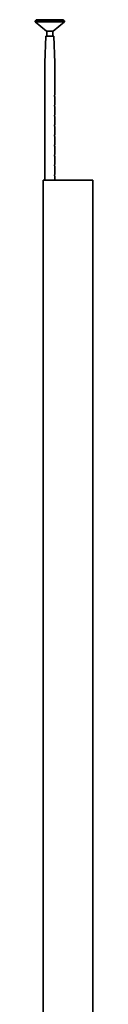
# Model space of a CAD drawing. Header units: millimetres. Extents: x 640 to 2471, y 697 to 4147.
# Tile 5 of 5: x 2341 to 2457, y 2167 to 4147. Entities that reach past the tile are written whole.
import ezdxf

# ---------------------------------------------------------------- set-up
doc = ezdxf.new("R2010")
doc.units = ezdxf.units.MM
doc.header["$LTSCALE"] = 15

msp = doc.modelspace()

# ---------------------------------------------------------------- linework, layer by layer
at = {"color": 7, "linetype": 'Continuous', "lineweight": 35}
for p, q in [((2340.9, 4144.8), (2340.9, 4142.8)), ((2399.9, 4144.8), (2340.9, 4144.8)), ((2340.9, 4142.8), (2363.4, 4123.8)), ((2399.9, 4142.8), (2340.9, 4142.8)), ((2342.9, 4146.8), (2342.9, 4144.8)), ((2342.9, 4146.8), (2397.9, 4146.8)), ((2377.4, 4123.8), (2399.9, 4142.8)), ((2397.9, 4144.8), (2397.9, 4146.8)), ((2399.9, 4142.8), (2399.9, 4144.8)), ((2377.4, 4123.8), (2363.4, 4123.8)), ((2364.1, 4123.8), (2364.1, 4113.8)), ((2376.6, 4113.8), (2376.6, 4123.8)), ((2362.6, 4113.8), (2360.4, 4059.8)), ((2378.1, 4113.8), (2362.6, 4113.8)), ((2380.4, 4059.8), (2378.1, 4113.8)), ((2360.4, 4059.8), (2360.4, 3823.8)), ((2380.4, 3996.5), (2380.4, 4059.8)), ((2380.4, 3976.5), (2380.4, 3991.1)), ((2380.4, 3956.5), (2380.4, 3971.1)), ((2380.4, 3936.5), (2380.4, 3951.1)), ((2380.4, 3916.5), (2380.4, 3931.1)), ((2380.4, 3896.5), (2380.4, 3911.1)), ((2380.4, 3876.5), (2380.4, 3891.1)), ((2380.4, 3856.5), (2380.4, 3871.1)), ((2380.4, 3836.5), (2380.4, 3851.1)), ((2356.9, 3823.8), (2356.9, 1793.8)), ((2356.9, 3823.8), (2363.5, 3823.8)), ((2363.5, 3823.8), (2452.3, 3823.8)), ((2380.4, 3823.8), (2380.4, 3831.1)), ((2452.3, 3823.8), (2456.9, 3823.8)), ((2456.9, 1793.8), (2456.9, 3823.8))]:
    msp.add_line(p, q, dxfattribs=at)
for points, knots in [([(2380, 3993.8), (2380, 3994.1), (2380, 3994.7), (2380.1, 3995.5), (2380.3, 3996.2), (2380.4, 3996.5), (2380.4, 3996.5), (2380.4, 3996.5)], [0, 0, 0, 0, 0.20926, 0.418325, 0.632427, 0.850119, 1, 1, 1, 1]), ([(2380.4, 3991.1), (2380.4, 3991.1), (2380.4, 3991.1), (2380.3, 3991.5), (2380.1, 3992.2), (2380, 3993), (2380, 3993.6), (2380, 3993.8)], [0, 0, 0, 0, 0.177697, 0.384577, 0.597289, 0.814959, 1, 1, 1, 1]), ([(2380, 3973.8), (2380, 3974.1), (2380, 3974.7), (2380.1, 3975.5), (2380.3, 3976.2), (2380.4, 3976.5), (2380.4, 3976.5), (2380.4, 3976.5)], [0, 0, 0, 0, 0.20926, 0.418325, 0.632427, 0.850119, 1, 1, 1, 1]), ([(2380.4, 3971.1), (2380.4, 3971.1), (2380.4, 3971.1), (2380.3, 3971.5), (2380.1, 3972.2), (2380, 3973), (2380, 3973.6), (2380, 3973.8)], [0, 0, 0, 0, 0.177697, 0.384577, 0.597289, 0.814959, 1, 1, 1, 1]), ([(2380, 3953.8), (2380, 3954.1), (2380, 3954.7), (2380.1, 3955.5), (2380.3, 3956.2), (2380.4, 3956.5), (2380.4, 3956.5), (2380.4, 3956.5)], [0, 0, 0, 0, 0.20926, 0.418325, 0.632427, 0.850119, 1, 1, 1, 1]), ([(2380.4, 3951.1), (2380.4, 3951.1), (2380.4, 3951.1), (2380.3, 3951.5), (2380.1, 3952.2), (2380, 3953), (2380, 3953.6), (2380, 3953.8)], [0, 0, 0, 0, 0.177697, 0.384577, 0.597289, 0.814959, 1, 1, 1, 1]), ([(2380, 3933.8), (2380, 3934.1), (2380, 3934.7), (2380.1, 3935.5), (2380.3, 3936.2), (2380.4, 3936.5), (2380.4, 3936.5), (2380.4, 3936.5)], [0, 0, 0, 0, 0.20926, 0.418325, 0.632427, 0.850119, 1, 1, 1, 1]), ([(2380.4, 3931.1), (2380.4, 3931.1), (2380.4, 3931.1), (2380.3, 3931.5), (2380.1, 3932.2), (2380, 3933), (2380, 3933.6), (2380, 3933.8)], [0, 0, 0, 0, 0.177697, 0.384577, 0.597289, 0.814959, 1, 1, 1, 1]), ([(2380, 3913.8), (2380, 3914.1), (2380, 3914.7), (2380.1, 3915.5), (2380.3, 3916.2), (2380.4, 3916.5), (2380.4, 3916.5), (2380.4, 3916.5)], [0, 0, 0, 0, 0.20926, 0.418325, 0.632427, 0.850119, 1, 1, 1, 1]), ([(2380.4, 3911.1), (2380.4, 3911.1), (2380.4, 3911.1), (2380.3, 3911.5), (2380.1, 3912.2), (2380, 3913), (2380, 3913.6), (2380, 3913.8)], [0, 0, 0, 0, 0.177697, 0.384577, 0.597289, 0.814959, 1, 1, 1, 1]), ([(2380, 3893.8), (2380, 3894.1), (2380, 3894.7), (2380.1, 3895.5), (2380.3, 3896.2), (2380.4, 3896.5), (2380.4, 3896.5), (2380.4, 3896.5)], [0, 0, 0, 0, 0.20926, 0.418325, 0.632427, 0.850119, 1, 1, 1, 1]), ([(2380.4, 3891.1), (2380.4, 3891.1), (2380.4, 3891.1), (2380.3, 3891.5), (2380.1, 3892.2), (2380, 3893), (2380, 3893.6), (2380, 3893.8)], [0, 0, 0, 0, 0.177697, 0.384577, 0.597289, 0.814959, 1, 1, 1, 1]), ([(2380, 3873.8), (2380, 3874.1), (2380, 3874.7), (2380.1, 3875.5), (2380.3, 3876.2), (2380.4, 3876.5), (2380.4, 3876.5), (2380.4, 3876.5)], [0, 0, 0, 0, 0.2092605, 0.4183253, 0.6324272, 0.8501191, 1, 1, 1, 1]), ([(2380.4, 3871.1), (2380.4, 3871.1), (2380.4, 3871.1), (2380.3, 3871.5), (2380.1, 3872.2), (2380, 3873), (2380, 3873.6), (2380, 3873.8)], [0, 0, 0, 0, 0.177697, 0.384577, 0.597289, 0.814959, 1, 1, 1, 1]), ([(2380, 3853.8), (2380, 3854.1), (2380, 3854.7), (2380.1, 3855.5), (2380.3, 3856.2), (2380.4, 3856.5), (2380.4, 3856.5), (2380.4, 3856.5)], [0, 0, 0, 0, 0.20926, 0.418325, 0.632427, 0.850119, 1, 1, 1, 1]), ([(2380.4, 3851.1), (2380.4, 3851.1), (2380.4, 3851.1), (2380.3, 3851.5), (2380.1, 3852.2), (2380, 3853), (2380, 3853.6), (2380, 3853.8)], [0, 0, 0, 0, 0.177697, 0.384577, 0.597289, 0.814959, 1, 1, 1, 1]), ([(2380, 3833.8), (2380, 3834.1), (2380, 3834.7), (2380.1, 3835.5), (2380.3, 3836.2), (2380.4, 3836.5), (2380.4, 3836.5), (2380.4, 3836.5)], [0, 0, 0, 0, 0.20926, 0.418325, 0.632427, 0.850119, 1, 1, 1, 1]), ([(2380.4, 3831.1), (2380.4, 3831.1), (2380.4, 3831.1), (2380.3, 3831.5), (2380.1, 3832.2), (2380, 3833), (2380, 3833.6), (2380, 3833.8)], [0, 0, 0, 0, 0.177697, 0.384577, 0.597289, 0.814959, 1, 1, 1, 1])]:
    msp.add_open_spline(points, degree=3, knots=knots, dxfattribs=at)

doc.saveas('drawing.dxf')
